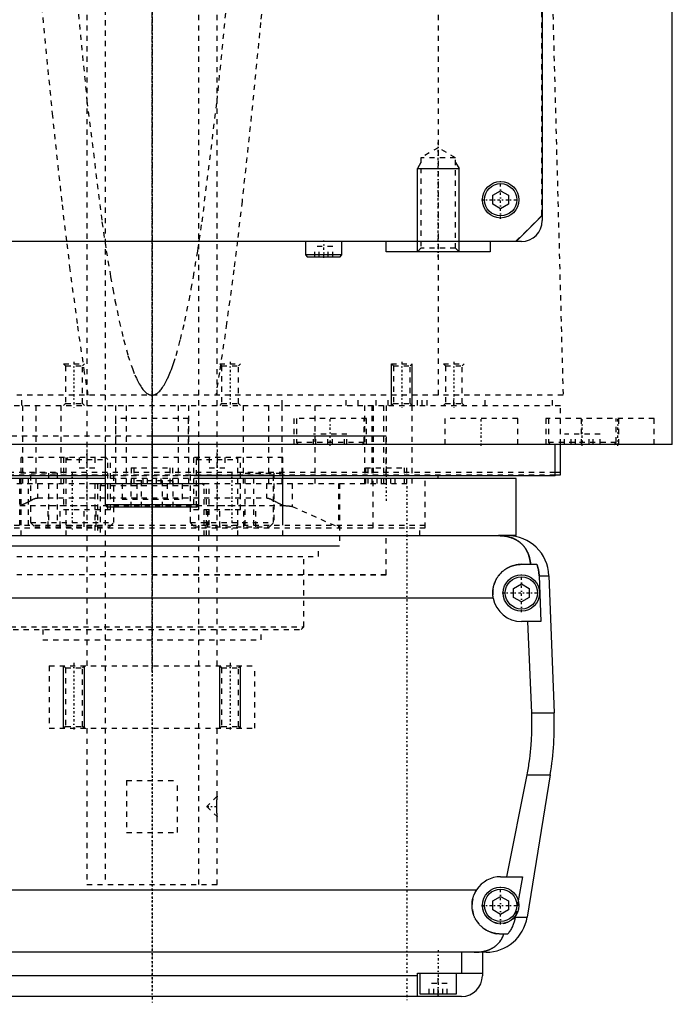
# Model space of a CAD drawing. Extents: x -120 to 120, y -82 to 389.
# Tile 2 of 8: x -25 to 100, y -82 to 107. Entities that reach past the tile are written whole.
import ezdxf

# ---------------------------------------------------------------- set-up
doc = ezdxf.new("R2010")
doc.units = 0
doc.linetypes.add('CENTER', pattern=[1.5, 0.45, -0.5, 0.05, -0.5])
doc.linetypes.add('DASHED', pattern=[2, 1, -1])
for name, color, linetype in [('AM_0', 7, 'CONTINUOUS'), ('AM_10', 7, 'CONTINUOUS'), ('AM_3', 7, 'DASHED'), ('AM_7', 7, 'CENTER')]:
    doc.layers.add(name, color=color, linetype=linetype)

msp = doc.modelspace()

# ---------------------------------------------------------------- linework, layer by layer
at = {"layer": 'AM_0', "color": 7, "linetype": 'CONTINUOUS'}
for p, q in [((75, 380), (75, 68)), ((100, 25), (100, 363)), ((65.5, 72.87), (67, 73.73)), ((65.5, 71.13), (65.5, 72.87)), ((67, 73.73), (68.5, 72.87)), ((68.5, 72.87), (68.5, 71.13)), ((67, 70.27), (65.5, 71.13)), ((68.5, 71.13), (67, 70.27)), ((70, 64), (75, 69)), ((71, 64), (-71, 64)), ((29.5, 64), (29.5, 61.4)), ((36.5, 61.4), (36.5, 64)), ((45, 62), (45, 64)), ((65, 64), (65, 62)), ((29.5, 61.4), (29.9, 61)), ((36.5, 61.4), (29.5, 61.4)), ((36.1, 61), (29.9, 61)), ((36.1, 61), (36.5, 61.4)), ((65, 62), (45, 62)), ((100, 25), (-100, 25)), ((-9, 25), (-9, 13.4)), ((9, 13.4), (9, 25)), ((40.35, 25), (40.35, 25)), ((77.5, 19), (77.5, 25)), ((78.5, 19.2), (78.5, 25)), ((88.79, 25), (88.79, 25.01)), ((-9.01, 19), (-77.5, 19)), ((77.5, 19), (9.01, 19)), ((55, 18.5), (55, 19)), ((77.56, 19.7), (78.5, 19.7)), ((77.56, 19.2), (78.5, 19.2)), ((-9.01, 18.5), (-70, 18.5)), ((70, 18.5), (9.01, 18.5)), ((70, 7.5), (70, 18.5)), ((-9, 13.4), (-8.6, 13)), ((9, 13.4), (-9, 13.4)), ((8.6, 13), (9, 13.4)), ((8.6, 13), (-8.6, 13)), ((-68.3, 7.5), (68.3, 7.5)), ((70, 7.5), (66.56, 7.5)), ((71, 2), (73.97, 2)), ((69.5, -2.63), (71, -1.77)), ((71, -1.77), (72.5, -2.63)), ((74.4, -0.2), (76.29, -0.2)), ((74.4, -0.2), (74.75, -9)), ((76.29, -0.2), (77.28, -26.54)), ((69.5, -4.37), (69.5, -2.63)), ((72.5, -2.63), (72.5, -4.37)), ((65.59, -4.5), (-65.59, -4.5)), ((71, -5.23), (69.5, -4.37)), ((72.5, -4.37), (71, -5.23)), ((74.75, -9), (71, -9)), ((72.97, -26.54), (72.2, -9)), ((72.97, -26.54), (77.28, -26.54)), ((68.19, -58), (72.1, -38.4)), ((72.1, -38.4), (76.54, -38.4)), ((76.54, -38.4), (72.1, -65.78)), ((67, -58), (71.21, -58)), ((71.21, -58), (70.39, -62.62)), ((-62.39, -60.5), (62.39, -60.5)), ((65.5, -62.63), (67, -61.77)), ((67, -61.77), (68.5, -62.63)), ((65.5, -64.37), (65.5, -62.63)), ((68.5, -62.63), (68.5, -64.37)), ((67, -65.23), (65.5, -64.37)), ((68.5, -64.37), (67, -65.23)), ((69.87, -65.5), (69.82, -65.78)), ((69.82, -65.78), (72.1, -65.78)), ((68.39, -69), (67, -69)), ((64.2, -72.5), (-64.2, -72.5)), ((59.5, -72.5), (59.5, -76.5)), ((63.5, -72.5), (63.5, -77)), ((51, -77), (-51, -77)), ((51, -81), (51, -76.5)), ((51, -76.5), (63.5, -76.5)), ((51.5, -76.5), (51.5, -80.5)), ((58.5, -80.5), (58.5, -76.5)), ((59.5, -81), (-59.5, -81)), ((51.5, -80.5), (58.5, -80.5)), ((55, -81), (55, -80.5))]:
    msp.add_line(p, q, dxfattribs=at)
for points in [[(72.74, 2, 0), (72.74, 2.05, 0), (72.73, 2.14, 0), (72.72, 2.23, 0), (72.72, 2.27, 0), (72.71, 2.32, 0), (72.7, 2.41, 0), (72.69, 2.5, 0), (72.68, 2.59, 0), (72.66, 2.68, 0), (72.65, 2.76, 0), (72.64, 2.81, 0), (72.63, 2.85, 0), (72.61, 2.94, 0), (72.6, 3.03, 0), (72.58, 3.11, 0), (72.56, 3.2, 0), (72.54, 3.28, 0), (72.52, 3.33, 0), (72.51, 3.37, 0), (72.49, 3.45, 0), (72.46, 3.53, 0), (72.45, 3.58, 0), (72.44, 3.62, 0), (72.41, 3.7, 0), (72.39, 3.78, 0), (72.37, 3.82, 0), (72.36, 3.86, 0), (72.33, 3.94, 0), (72.3, 4.01, 0), (72.27, 4.09, 0), (72.23, 4.17, 0), (72.2, 4.24, 0), (72.18, 4.28, 0), (72.17, 4.32, 0), (72.13, 4.39, 0), (72.1, 4.46, 0), (72.06, 4.54, 0), (72.02, 4.61, 0), (71.98, 4.68, 0), (71.96, 4.71, 0), (71.94, 4.75, 0), (71.9, 4.82, 0), (71.86, 4.89, 0), (71.82, 4.95, 0), (71.78, 5.02, 0), (71.73, 5.08, 0), (71.71, 5.12, 0), (71.69, 5.15, 0), (71.64, 5.21, 0), (71.6, 5.28, 0), (71.55, 5.34, 0), (71.5, 5.4, 0), (71.45, 5.46, 0), (71.43, 5.49, 0), (71.4, 5.52, 0), (71.35, 5.58, 0), (71.3, 5.64, 0), (71.25, 5.7, 0), (71.19, 5.75, 0), (71.14, 5.81, 0), (71.11, 5.84, 0), (71.08, 5.87, 0), (71.03, 5.92, 0), (70.97, 5.98, 0), (70.94, 6, 0), (70.91, 6.03, 0), (70.85, 6.08, 0), (70.79, 6.13, 0), (70.76, 6.16, 0), (70.73, 6.18, 0), (70.67, 6.23, 0), (70.6, 6.28, 0), (70.54, 6.33, 0), (70.47, 6.38, 0), (70.41, 6.43, 0), (70.37, 6.45, 0), (70.34, 6.47, 0), (70.27, 6.52, 0), (70.2, 6.56, 0), (70.13, 6.61, 0), (70.06, 6.65, 0), (69.99, 6.69, 0), (69.95, 6.71, 0), (69.91, 6.73, 0), (69.84, 6.77, 0), (69.76, 6.81, 0), (69.69, 6.85, 0), (69.61, 6.88, 0), (69.53, 6.92, 0), (69.5, 6.94, 0), (69.46, 6.95, 0), (69.38, 6.99, 0), (69.3, 7.02, 0), (69.22, 7.05, 0), (69.13, 7.08, 0), (69.05, 7.11, 0), (69.01, 7.13, 0), (68.97, 7.14, 0), (68.89, 7.17, 0), (68.8, 7.19, 0), (68.72, 7.22, 0), (68.63, 7.24, 0), (68.54, 7.27, 0), (68.5, 7.28, 0), (68.46, 7.29, 0), (68.37, 7.31, 0), (68.28, 7.33, 0), (68.23, 7.34, 0), (68.19, 7.35, 0), (68.1, 7.36, 0), (68.01, 7.38, 0), (67.96, 7.39, 0), (67.91, 7.4, 0), (67.82, 7.41, 0), (67.73, 7.42, 0), (67.64, 7.44, 0), (67.55, 7.45, 0), (67.45, 7.46, 0), (67.41, 7.46, 0), (67.36, 7.47, 0), (67.27, 7.47, 0), (67.17, 7.48, 0), (67.08, 7.49, 0), (66.99, 7.49, 0), (66.89, 7.49, 0), (66.85, 7.5, 0), (66.8, 7.5, 0), (66.7, 7.5, 0), (66.61, 7.5, 0), (66.56, 7.5, 0)], [(65.59, -4.5, 0), (65.58, -4.46, 0), (65.57, -4.37, 0), (65.55, -4.28, 0), (65.55, -4.23, 0), (65.54, -4.19, 0), (65.53, -4.1, 0), (65.52, -4.01, 0), (65.52, -3.92, 0), (65.51, -3.83, 0), (65.51, -3.74, 0), (65.5, -3.7, 0), (65.5, -3.65, 0), (65.5, -3.57, 0), (65.5, -3.48, 0), (65.5, -3.39, 0), (65.5, -3.31, 0), (65.51, -3.22, 0), (65.51, -3.18, 0), (65.51, -3.13, 0), (65.52, -3.04, 0), (65.53, -2.96, 0), (65.53, -2.91, 0), (65.54, -2.87, 0), (65.55, -2.78, 0), (65.56, -2.69, 0), (65.57, -2.65, 0), (65.57, -2.6, 0), (65.59, -2.52, 0), (65.61, -2.43, 0), (65.62, -2.34, 0), (65.64, -2.25, 0), (65.66, -2.17, 0), (65.68, -2.12, 0), (65.69, -2.08, 0), (65.71, -1.99, 0), (65.74, -1.91, 0), (65.76, -1.82, 0), (65.79, -1.74, 0), (65.82, -1.65, 0), (65.84, -1.61, 0), (65.85, -1.57, 0), (65.88, -1.48, 0), (65.92, -1.4, 0), (65.95, -1.32, 0), (65.99, -1.23, 0), (66.03, -1.15, 0), (66.05, -1.11, 0), (66.06, -1.07, 0), (66.11, -0.99, 0), (66.15, -0.91, 0), (66.19, -0.83, 0), (66.23, -0.76, 0), (66.28, -0.68, 0), (66.3, -0.64, 0), (66.32, -0.6, 0), (66.37, -0.53, 0), (66.42, -0.45, 0), (66.47, -0.38, 0), (66.52, -0.31, 0), (66.57, -0.24, 0), (66.6, -0.2, 0), (66.62, -0.17, 0), (66.68, -0.1, 0), (66.73, -0.03, 0), (66.76, 0, 0), (66.79, 0.04, 0), (66.84, 0.1, 0), (66.9, 0.17, 0), (66.93, 0.2, 0), (66.96, 0.23, 0), (67.02, 0.29, 0), (67.08, 0.35, 0), (67.14, 0.41, 0), (67.2, 0.47, 0), (67.26, 0.53, 0), (67.29, 0.56, 0), (67.32, 0.59, 0), (67.39, 0.65, 0), (67.45, 0.7, 0), (67.52, 0.76, 0), (67.59, 0.81, 0), (67.66, 0.87, 0), (67.69, 0.89, 0), (67.73, 0.92, 0), (67.8, 0.97, 0), (67.87, 1.02, 0), (67.95, 1.07, 0), (68.02, 1.12, 0), (68.1, 1.17, 0), (68.14, 1.2, 0), (68.17, 1.22, 0), (68.25, 1.26, 0), (68.33, 1.31, 0), (68.41, 1.35, 0), (68.49, 1.39, 0), (68.57, 1.44, 0), (68.61, 1.46, 0), (68.66, 1.48, 0), (68.74, 1.51, 0), (68.82, 1.55, 0), (68.91, 1.59, 0), (68.99, 1.62, 0), (69.08, 1.65, 0), (69.12, 1.67, 0), (69.17, 1.69, 0), (69.25, 1.72, 0), (69.34, 1.74, 0), (69.38, 1.76, 0), (69.43, 1.77, 0), (69.52, 1.8, 0), (69.61, 1.82, 0), (69.65, 1.83, 0), (69.7, 1.84, 0), (69.79, 1.86, 0), (69.88, 1.88, 0), (69.97, 1.9, 0), (70.06, 1.92, 0), (70.15, 1.93, 0), (70.19, 1.94, 0), (70.24, 1.95, 0), (70.33, 1.96, 0), (70.42, 1.97, 0), (70.51, 1.98, 0), (70.6, 1.99, 0), (70.69, 1.99, 0), (70.73, 1.99, 0), (70.78, 2, 0), (70.87, 2, 0), (70.96, 2, 0), (71, 2, 0)], [(73.97, 2, 0), (73.99, 1.94, 0), (74.03, 1.83, 0), (74.07, 1.71, 0), (74.09, 1.65, 0), (74.1, 1.59, 0), (74.14, 1.47, 0), (74.17, 1.34, 0), (74.2, 1.22, 0), (74.23, 1.1, 0), (74.26, 0.97, 0), (74.27, 0.91, 0), (74.28, 0.85, 0), (74.3, 0.72, 0), (74.32, 0.6, 0), (74.34, 0.47, 0), (74.35, 0.35, 0), (74.37, 0.23, 0), (74.37, 0.16, 0), (74.38, 0.1, 0), (74.39, -0.02, 0), (74.39, -0.14, 0), (74.4, -0.2, 0)], [(72.1, -38.4, 0), (72.17, -38.06, 0), (72.29, -37.39, 0), (72.4, -36.71, 0), (72.45, -36.38, 0), (72.5, -36.04, 0), (72.59, -35.36, 0), (72.68, -34.69, 0), (72.75, -34.02, 0), (72.82, -33.35, 0), (72.87, -32.69, 0), (72.9, -32.36, 0), (72.92, -32.03, 0), (72.96, -31.37, 0), (72.98, -30.72, 0), (73, -30.07, 0), (73.02, -29.43, 0), (73.02, -28.79, 0), (73.02, -28.47, 0), (73.02, -28.16, 0), (73.01, -27.51, 0), (72.99, -26.87, 0), (72.97, -26.54, 0)], [(67, -69, 0), (66.94, -69, 0), (66.83, -69, 0), (66.72, -68.99, 0), (66.67, -68.99, 0), (66.61, -68.99, 0), (66.5, -68.98, 0), (66.39, -68.97, 0), (66.27, -68.95, 0), (66.16, -68.94, 0), (66.05, -68.92, 0), (66, -68.91, 0), (65.94, -68.9, 0), (65.83, -68.87, 0), (65.72, -68.85, 0), (65.61, -68.82, 0), (65.5, -68.79, 0), (65.39, -68.76, 0), (65.34, -68.74, 0), (65.28, -68.72, 0), (65.17, -68.69, 0), (65.07, -68.65, 0), (65.02, -68.63, 0), (64.96, -68.61, 0), (64.86, -68.57, 0), (64.76, -68.52, 0), (64.7, -68.5, 0), (64.65, -68.47, 0), (64.55, -68.43, 0), (64.45, -68.37, 0), (64.36, -68.32, 0), (64.26, -68.27, 0), (64.16, -68.21, 0), (64.12, -68.18, 0), (64.07, -68.15, 0), (63.98, -68.1, 0), (63.89, -68.04, 0), (63.8, -67.97, 0), (63.71, -67.91, 0), (63.63, -67.85, 0), (63.59, -67.81, 0), (63.55, -67.78, 0), (63.46, -67.71, 0), (63.38, -67.64, 0), (63.31, -67.58, 0), (63.23, -67.51, 0), (63.16, -67.44, 0), (63.12, -67.4, 0), (63.09, -67.36, 0), (63.01, -67.29, 0), (62.94, -67.21, 0), (62.87, -67.14, 0), (62.81, -67.06, 0), (62.74, -66.98, 0), (62.71, -66.94, 0), (62.67, -66.9, 0), (62.61, -66.81, 0), (62.55, -66.73, 0), (62.49, -66.64, 0), (62.43, -66.55, 0), (62.37, -66.46, 0), (62.34, -66.42, 0), (62.31, -66.37, 0), (62.26, -66.28, 0), (62.2, -66.19, 0), (62.18, -66.14, 0), (62.15, -66.1, 0), (62.1, -66, 0), (62.05, -65.9, 0), (62.03, -65.86, 0), (62.01, -65.81, 0), (61.96, -65.71, 0), (61.92, -65.61, 0), (61.88, -65.51, 0), (61.84, -65.41, 0), (61.81, -65.31, 0), (61.79, -65.26, 0), (61.77, -65.21, 0), (61.74, -65.1, 0), (61.71, -65, 0), (61.68, -64.9, 0), (61.65, -64.79, 0), (61.63, -64.69, 0), (61.62, -64.63, 0), (61.61, -64.58, 0), (61.59, -64.47, 0), (61.57, -64.37, 0), (61.55, -64.26, 0), (61.54, -64.16, 0), (61.53, -64.05, 0), (61.52, -64, 0), (61.52, -63.95, 0), (61.51, -63.84, 0), (61.5, -63.73, 0), (61.5, -63.63, 0), (61.5, -63.52, 0), (61.5, -63.42, 0), (61.5, -63.37, 0), (61.5, -63.31, 0), (61.51, -63.21, 0), (61.51, -63.1, 0), (61.52, -62.99, 0), (61.53, -62.88, 0), (61.55, -62.77, 0), (61.56, -62.72, 0), (61.56, -62.66, 0), (61.58, -62.56, 0), (61.6, -62.45, 0), (61.61, -62.39, 0), (61.62, -62.34, 0), (61.65, -62.23, 0), (61.68, -62.12, 0), (61.69, -62.06, 0), (61.71, -62.01, 0), (61.74, -61.9, 0), (61.77, -61.79, 0), (61.81, -61.68, 0), (61.85, -61.57, 0), (61.89, -61.47, 0), (61.91, -61.41, 0), (61.93, -61.36, 0), (61.98, -61.26, 0), (62.03, -61.15, 0), (62.08, -61.05, 0), (62.13, -60.95, 0), (62.18, -60.84, 0), (62.21, -60.79, 0), (62.24, -60.74, 0), (62.3, -60.65, 0), (62.36, -60.55, 0), (62.39, -60.5, 0)], [(69.82, -65.78, 0), (69.8, -65.88, 0), (69.76, -66.08, 0), (69.71, -66.27, 0), (69.69, -66.37, 0), (69.66, -66.46, 0), (69.61, -66.65, 0), (69.55, -66.83, 0), (69.49, -67.01, 0), (69.42, -67.19, 0), (69.34, -67.38, 0), (69.3, -67.47, 0), (69.26, -67.57, 0), (69.17, -67.75, 0), (69.07, -67.93, 0), (68.98, -68.11, 0), (68.88, -68.28, 0), (68.77, -68.45, 0), (68.72, -68.53, 0), (68.67, -68.61, 0), (68.56, -68.77, 0), (68.45, -68.92, 0), (68.39, -69, 0)], [(61.92, -72.5, 0), (62.15, -72.5, 0), (62.41, -72.49, 0), (62.48, -72.49, 0), (62.55, -72.48, 0), (62.59, -72.48, 0), (62.63, -72.48, 0), (62.7, -72.47, 0), (62.77, -72.46, 0), (62.85, -72.46, 0), (62.92, -72.45, 0), (62.99, -72.44, 0), (63.03, -72.44, 0), (63.07, -72.43, 0), (63.14, -72.43, 0), (63.21, -72.42, 0), (63.25, -72.41, 0), (63.28, -72.41, 0), (63.36, -72.39, 0), (63.43, -72.38, 0), (63.46, -72.38, 0), (63.5, -72.37, 0), (63.57, -72.36, 0), (63.64, -72.34, 0), (63.71, -72.33, 0), (63.78, -72.31, 0), (63.86, -72.3, 0), (63.89, -72.29, 0), (63.93, -72.28, 0), (63.99, -72.26, 0), (64.06, -72.25, 0), (64.13, -72.23, 0), (64.2, -72.21, 0), (64.27, -72.19, 0), (64.3, -72.18, 0), (64.33, -72.17, 0), (64.4, -72.15, 0), (64.47, -72.13, 0), (64.53, -72.1, 0), (64.6, -72.08, 0), (64.66, -72.06, 0), (64.69, -72.04, 0), (64.72, -72.03, 0), (64.79, -72.01, 0), (64.85, -71.98, 0), (64.91, -71.95, 0), (64.97, -71.93, 0), (65.03, -71.9, 0), (65.06, -71.89, 0), (65.09, -71.87, 0), (65.15, -71.84, 0), (65.21, -71.81, 0), (65.27, -71.78, 0), (65.33, -71.75, 0), (65.39, -71.72, 0), (65.42, -71.7, 0), (65.45, -71.69, 0), (65.5, -71.65, 0), (65.56, -71.62, 0), (65.59, -71.6, 0), (65.61, -71.59, 0), (65.67, -71.55, 0), (65.72, -71.52, 0), (65.75, -71.5, 0), (65.78, -71.48, 0), (65.83, -71.44, 0), (65.88, -71.41, 0), (65.93, -71.37, 0), (65.98, -71.33, 0), (66.03, -71.29, 0), (66.06, -71.27, 0), (66.08, -71.25, 0), (66.13, -71.21, 0), (66.18, -71.17, 0), (66.34, -71.03, 0), (66.6, -70.77, 0), (66.84, -70.49, 0), (67.05, -70.19, 0), (67.15, -70.03, 0), (67.25, -69.87, 0), (67.42, -69.54, 0), (67.57, -69.18, 0), (67.64, -69, 0)]]:
    msp.add_polyline3d(points, dxfattribs=at)
for centre, radius in [((67, 72), 3.5), ((67, 72), 3.1), ((71, -3.5), 3.5), ((71, -3.5), 3.1), ((67, -63.5), 3.5), ((67, -63.5), 3.1)]:
    msp.add_circle(centre, radius, dxfattribs=at)
for centre, radius, start, end in [((71, 68), 4, 270, 0), ((68.3, -0.5), 8, 2.139, 90), ((71, -3.5), 5.5, 190.4757, 270), ((17.32, -28.78), 60, 350.775, 2.139), ((67, -63.5), 5.5, 90, 146.9443), ((64.2, -64.5), 8, 270, 350.775), ((59.5, -77), 4, 270, 0)]:
    msp.add_arc(centre, radius, start, end, dxfattribs=at)
at = {"layer": 'AM_10', "color": 7, "linetype": 'CONTINUOUS'}
for p, q in [((51.68, 79.17), (51, 78)), ((51, 62), (51, 78)), ((51, 78), (59, 78)), ((58.32, 79.17), (59, 78)), ((59, 62), (59, 78)), ((46, 32.5), (46, 40.5)), ((50, 32.5), (50, 40.5)), ((-17, -29.5), (-17, -17.5)), ((-13, -29.5), (-13, -17.5)), ((13, -29.5), (13, -17.5)), ((17, -29.5), (17, -17.5))]:
    msp.add_line(p, q, dxfattribs=at)
at = {"layer": 'AM_3', "color": 6, "linetype": 'DASHED'}
for p, q in [((74.95, 69.05), (74.95, 374.95)), ((-9, 360.5), (-9, -59.5)), ((9, -59.5), (9, 360.5)), ((-12.5, 345.5), (-12.5, -17.5)), ((12.5, -17.5), (12.5, 345.5)), ((55.06, 34.5), (55.06, 116.6)), ((76.83, 115.63), (79, 34.5)), ((55, 82), (51.68, 80.08)), ((58.32, 80.08), (55, 82)), ((51.68, 80.08), (51.68, 62.68)), ((58.32, 80.08), (51.68, 80.08)), ((58.32, 62.68), (58.32, 80.08)), ((69.95, 64.05), (74.95, 69.05)), ((-69.95, 64.05), (69.95, 64.05)), ((31.27, 61), (31.27, 63)), ((34.73, 63), (31.27, 63)), ((32.13, 61), (32.13, 63)), ((33.87, 61), (33.87, 63)), ((34.73, 61), (34.73, 63)), ((51.68, 62.68), (51, 62)), ((58.32, 62.68), (51.68, 62.68)), ((59, 62), (58.32, 62.68)), ((-17, 40.5), (-16.62, 40.12)), ((-17, 40.5), (-13, 40.5)), ((-16.62, 40.12), (-16.62, 32.88)), ((-16.62, 40.12), (-13.38, 40.12)), ((-13.38, 40.12), (-13, 40.5)), ((-13.38, 32.88), (-13.38, 40.12)), ((13, 40.5), (13.38, 40.12)), ((13, 40.5), (17, 40.5)), ((13.38, 40.12), (13.38, 32.88)), ((13.38, 40.12), (16.62, 40.12)), ((16.62, 40.12), (17, 40.5)), ((16.62, 32.88), (16.62, 40.12)), ((46, 40.5), (46.38, 40.12)), ((46, 40.5), (50, 40.5)), ((46.38, 40.12), (46.38, 32.88)), ((46.38, 40.12), (49.62, 40.12)), ((49.62, 40.12), (50, 40.5)), ((49.62, 32.88), (49.62, 40.12)), ((56, 40.5), (56.38, 40.12)), ((56, 40.5), (60, 40.5)), ((56.38, 40.12), (56.38, 32.88)), ((56.38, 40.12), (59.62, 40.12)), ((59.62, 40.12), (60, 40.5)), ((59.62, 32.88), (59.62, 40.12)), ((79, 34.5), (-79, 34.5)), ((-25, 32.5), (-25, 34.5)), ((25, 32.5), (25, 34.5)), ((37.31, 32.5), (37.31, 34.5)), ((39.62, 32.5), (39.62, 34.5)), ((43.08, 32.5), (43.08, 34.5)), ((45.38, 32.5), (45.38, 34.5)), ((50, 17.5), (50, 34.5)), ((51, 32.5), (51, 34.5)), ((51.9, 32.5), (51.9, 34.5)), ((52.9, 32.5), (52.9, 34.5)), ((58, 32.5), (58, 34.5)), ((64, 32.5), (64, 34.5)), ((77, 32.5), (77, 34.5)), ((-78.5, 32.5), (78.5, 32.5)), ((-24.92, 32.5), (-24.92, 17.5)), ((-22.36, 32.5), (-22.36, 17.5)), ((-17.5, 32.5), (-17.5, 17.5)), ((-16.62, 32.88), (-17, 32.5)), ((-16.62, 32.88), (-13.38, 32.88)), ((-13, 32.5), (-13.38, 32.88)), ((-7, 32.5), (-7, 17.5)), ((-5, 32.5), (-5, 17.5)), ((5, 32.5), (5, 17.5)), ((7, 32.5), (7, 17.5)), ((13.38, 32.88), (13, 32.5)), ((13.38, 32.88), (16.62, 32.88)), ((17, 32.5), (16.62, 32.88)), ((17.5, 32.5), (17.5, 17.5)), ((22.36, 32.5), (22.36, 17.5)), ((24.92, 32.5), (24.92, 17.5)), ((31.31, 32.5), (31.31, 17.5)), ((40.83, 32.5), (40.83, 17.5)), ((42.23, 32.5), (42.23, 17.5)), ((42.5, 32.5), (42.5, 19.2)), ((44.5, 32.5), (44.5, 17.5)), ((45, 32.5), (45, 17.5)), ((46.38, 32.88), (46, 32.5)), ((46.38, 32.88), (49.62, 32.88)), ((50, 32.5), (49.62, 32.88)), ((56.38, 32.88), (56, 32.5)), ((56.38, 32.88), (59.62, 32.88)), ((60, 32.5), (59.62, 32.88)), ((78.5, 25), (78.5, 32.5)), ((-7, 30), (-7, 25)), ((7, 30), (-7, 30)), ((7, 25), (7, 30)), ((27.25, 30), (27.25, 25)), ((41.25, 30), (27.25, 30)), ((27.75, 30), (27.75, 25.4)), ((40.75, 25.4), (40.75, 30)), ((41.25, 25), (41.25, 30)), ((56.29, 30), (56.29, 25)), ((70.29, 30), (56.29, 30)), ((70.29, 25), (70.29, 30)), ((75.69, 30), (75.69, 25)), ((96.5, 30), (75.69, 30)), ((76.19, 30), (76.19, 25.4)), ((82.5, 30), (82.5, 25)), ((89.19, 25.4), (89.19, 30)), ((89.69, 25), (89.69, 30)), ((96.5, 25), (96.5, 30)), ((-45, 26.7), (45, 26.7)), ((0, 26.7), (45, 26.7)), ((31.05, 25), (31.05, 27)), ((37.45, 27), (31.05, 27)), ((31.5, 25), (31.5, 27)), ((33.8, 25), (33.8, 27)), ((34.7, 25), (34.7, 27)), ((37, 25), (37, 27)), ((37.45, 25), (37.45, 27)), ((45, 19.2), (45, 26.7)), ((79.25, 25), (79.25, 27)), ((86.12, 27), (79.25, 27)), ((80.58, 25), (80.58, 27)), ((81.36, 25), (81.36, 27)), ((84.01, 25), (84.01, 27)), ((84.8, 25), (84.8, 27)), ((86.12, 25), (86.12, 27)), ((27.75, 25.4), (28.15, 25)), ((40.75, 25.4), (27.75, 25.4)), ((40.35, 25), (40.75, 25.4)), ((76.19, 25.4), (76.59, 25)), ((89.19, 25.4), (76.19, 25.4)), ((88.79, 25.01), (89.19, 25.4)), ((-25.16, 7.5), (-25.16, 22.5)), ((25.16, 22.5), (-25.16, 22.5)), ((-17, 22.5), (-17, 12.5)), ((-16.1, 22.5), (-16.5, 22.1)), ((-16.5, 7.5), (-16.5, 22.5)), ((-16.5, 22.1), (-8.5, 22.1)), ((-14, 22.5), (-14, 20.5)), ((-12.5, 22.5), (-12.5, 20.5)), ((-11, 22.5), (-11, 20.5)), ((-8.5, 22.1), (-8.9, 22.5)), ((-8.5, 12.5), (-8.5, 22.1)), ((-8, 12.5), (-8, 22.5)), ((8, 22.5), (8, 12.5)), ((8.9, 22.5), (8.5, 22.1)), ((8.5, 22.1), (8.5, 12.5)), ((8.5, 22.1), (16.5, 22.1)), ((11, 22.5), (11, 20.5)), ((12.5, 22.5), (12.5, 20.5)), ((14, 22.5), (14, 20.5)), ((16.5, 22.1), (16.1, 22.5)), ((16.5, 7.5), (16.5, 22.5)), ((17, 12.5), (17, 22.5)), ((25.16, 7.5), (25.16, 22.5)), ((-77.56, 19.7), (77.56, 19.7)), ((-77.56, 19.2), (77.56, 19.2)), ((-18.23, 19.5), (-25.44, 19.5)), ((-25.44, 9.5), (-25.44, 19.5)), ((-23.77, 9.5), (-23.77, 19.5)), ((-23.25, 19.2), (-23.35, 19.1)), ((-23.35, 19.1), (-23.35, 10)), ((-23.35, 19.1), (-7.35, 19.1)), ((-19.89, 19.5), (-19.89, 9.5)), ((-18.23, 19.5), (-18.23, 9.5)), ((-14, 20.5), (-11, 20.5)), ((9.01, 19), (-9.01, 19)), ((-7.35, 19.1), (-7.45, 19.2)), ((-7.35, 10), (-7.35, 19.1)), ((-4, 20.5), (-4, 17.5)), ((-4, 20.5), (4, 20.5)), ((-3.5, 20.5), (-3.5, 17.5)), ((3.5, 17.5), (3.5, 20.5)), ((4, 17.5), (4, 20.5)), ((7.45, 19.2), (7.35, 19.1)), ((7.35, 19.1), (7.35, 10)), ((7.35, 19.1), (23.35, 19.1)), ((11, 20.5), (14, 20.5)), ((17.89, 19.5), (25.09, 19.5)), ((17.89, 9.5), (17.89, 19.5)), ((19.55, 9.5), (19.55, 19.5)), ((23.35, 19.1), (23.25, 19.2)), ((23.35, 10), (23.35, 19.1)), ((23.43, 19.5), (23.43, 9.5)), ((25.09, 19.5), (25.09, 9.5)), ((41, 20.5), (41, 17.5)), ((41, 20.5), (49, 20.5)), ((41.5, 20.5), (41.5, 17.5)), ((42.5, 9), (42.5, 19.2)), ((48.5, 17.5), (48.5, 20.5)), ((49, 17.5), (49, 20.5)), ((52.5, 9), (52.5, 19.2)), ((-50, 17.5), (50, 17.5)), ((-22, 17.5), (-22, 14.74)), ((-11, 17.5), (-11, 7.5)), ((-11, 17.5), (11, 17.5)), ((-10.5, 17.5), (-10.5, 7.5)), ((-9.6, 17.5), (-10, 17.1)), ((-10, 17.1), (-10, 7.5)), ((-10, 17.1), (10, 17.1)), ((9.01, 18.5), (-9.01, 18.5)), ((-5.77, 17.5), (-5.77, 14.5)), ((-4.04, 13), (-4.04, 18)), ((4.04, 18), (-4.04, 18)), ((-2.89, 17.5), (-2.89, 14.5)), ((-2.02, 13), (-2.02, 18)), ((-1.73, 17.5), (-1.73, 18.5)), ((-0.87, 17.5), (-0.87, 18.5)), ((0.87, 17.5), (0.87, 18.5)), ((1.73, 17.5), (1.73, 18.5)), ((2.02, 13), (2.02, 18)), ((2.89, 17.5), (2.89, 14.5)), ((4.04, 13), (4.04, 18)), ((5.77, 17.5), (5.77, 14.5)), ((10, 17.1), (9.6, 17.5)), ((10, 7.5), (10, 17.1)), ((10.5, 7.5), (10.5, 17.5)), ((11, 7.5), (11, 17.5)), ((22, 17.5), (22, 14.74)), ((26.96, 17.5), (26.96, 13.1)), ((35.82, 17.5), (35.82, 9.14)), ((36, 17.5), (36, 5.5)), ((43.27, 17.5), (43.27, 18.5)), ((44.13, 17.5), (44.13, 18.5)), ((45.87, 17.5), (45.87, 18.5)), ((46.73, 17.5), (46.73, 18.5)), ((-25.44, 13.27), (-25.41, 13.27)), ((-25.41, 13.27), (25.41, 13.27)), ((-23.77, 14.01), (-23.35, 14.24)), ((-22, 14.74), (22, 14.74)), ((-5.77, 14.5), (5.77, 14.5)), ((23.35, 14.24), (23.43, 14.2)), ((25.1, 13.38), (25.16, 13.36)), ((-19.97, 9.2), (-19.97, 13.2)), ((-10.73, 13.2), (-19.97, 13.2)), ((-17.66, 9.2), (-17.66, 13.2)), ((-17, 12.5), (-8, 12.5)), ((-13.04, 9.2), (-13.04, 13.2)), ((-10.73, 9.2), (-10.73, 13.2)), ((8, 12.5), (17, 12.5)), ((10.73, 9.2), (10.73, 13.2)), ((19.97, 13.2), (10.73, 13.2)), ((13.04, 9.2), (13.04, 13.2)), ((17.66, 9.2), (17.66, 13.2)), ((19.97, 9.2), (19.97, 13.2)), ((26.96, 13.1), (35.82, 9.14)), ((-52.5, 9.5), (52.5, 9.5)), ((-23.35, 10), (-22.55, 9.2)), ((-23.35, 10), (-7.35, 10)), ((-8.15, 9.2), (-7.35, 10)), ((7.35, 10), (8.15, 9.2)), ((7.35, 10), (23.35, 10)), ((22.55, 9.2), (23.35, 10)), ((-52.5, 9), (52.5, 9)), ((-22.55, 9.2), (-8.15, 9.2)), ((8.15, 9.2), (22.55, 9.2)), ((51.5, 7.5), (51.5, 9)), ((45, 0), (45, 7.5)), ((45, 0), (45, 7.5)), ((-36, 5.52), (36, 5.52)), ((36, 5.5), (-36, 5.5)), ((32, 3.5), (32, 5.5)), ((-32, 3.5), (32, 3.5)), ((29.17, -10), (29.17, 3.5)), ((45, 0), (-45, 0)), ((0, 0), (45, 0)), ((-29.18, -10), (29.17, -10)), ((-28.68, -10.5), (28.67, -10.5)), ((-21, -10.5), (-21, -12.5)), ((21, -12.5), (21, -10.5)), ((28.67, -10.5), (29.17, -10)), ((-21, -12.5), (21, -12.5)), ((-19.75, -17.5), (-19.75, -29.5)), ((-19.75, -17.5), (19.75, -17.5)), ((-17, -17.5), (-16.62, -17.88)), ((-16.62, -17.88), (-16.62, -29.12)), ((-16.62, -17.88), (-13.38, -17.88)), ((-13.38, -17.88), (-13, -17.5)), ((-13.38, -29.12), (-13.38, -17.88)), ((13, -17.5), (13.38, -17.88)), ((13.38, -17.88), (13.38, -29.12)), ((13.38, -17.88), (16.62, -17.88)), ((16.62, -17.88), (17, -17.5)), ((16.62, -29.12), (16.62, -17.88)), ((19.75, -29.5), (19.75, -17.5)), ((-19.75, -29.5), (19.75, -29.5)), ((-16.62, -29.12), (-17, -29.5)), ((-16.62, -29.12), (-13.38, -29.12)), ((-13, -29.5), (-13.38, -29.12)), ((-12.5, -29.5), (-12.5, -59.5)), ((12.5, -42.55), (12.5, -29.5)), ((13.38, -29.12), (13, -29.5)), ((13.38, -29.12), (16.62, -29.12)), ((17, -29.5), (16.62, -29.12)), ((-4.9, -39.5), (-4.9, -49.5)), ((-4.9, -39.5), (4.9, -39.5)), ((4.9, -49.5), (4.9, -39.5)), ((12.5, -42.55), (10.55, -44.5)), ((10.55, -44.5), (12.5, -46.45)), ((12.5, -59.5), (12.5, -46.45)), ((-4.9, -49.5), (4.9, -49.5)), ((-12.5, -59.5), (12.5, -59.5)), ((70.39, -62.62), (69.87, -65.5)), ((55, -80.5), (55, -76.5)), ((53.27, -80.5), (53.27, -78.5)), ((56.73, -78.5), (53.27, -78.5)), ((54.13, -80.5), (54.13, -78.5)), ((55.87, -80.5), (55.87, -78.5)), ((56.73, -80.5), (56.73, -78.5))]:
    msp.add_line(p, q, dxfattribs=at)
for points in [[(-16.4, 64.1, 0), (-17.3, 71.69, 0), (-19.08, 88.06, 0), (-20.86, 106.04, 0), (-21.74, 115.63, 0)], [(-14.95, 115.63, 0), (-12.5, 90.94, 0), (-9.62, 67.74, 0), (-8.79, 62.22, 0), (-7.96, 57.2, 0), (-7.54, 54.88, 0), (-7.13, 52.68, 0), (-6.29, 48.66, 0), (-5.46, 45.14, 0), (-4.62, 42.12, 0), (-3.78, 39.6, 0), (-3.29, 38.36, 0), (-3.15, 38.04, 0), (-3.01, 37.73, 0), (-2.94, 37.59, 0), (-2.87, 37.44, 0), (-2.73, 37.16, 0), (-2.59, 36.89, 0), (-2.52, 36.77, 0), (-2.45, 36.64, 0), (-2.31, 36.41, 0), (-2.17, 36.18, 0), (-2.1, 36.07, 0), (-2.03, 35.97, 0), (-1.89, 35.78, 0), (-1.75, 35.59, 0), (-1.61, 35.43, 0), (-1.47, 35.27, 0), (-1.33, 35.13, 0), (-1.26, 35.07, 0), (-1.19, 35.01, 0), (-1.05, 34.89, 0), (-0.91, 34.8, 0), (-0.83, 34.74, 0), (-0.81, 34.73, 0), (-0.78, 34.72, 0), (-0.77, 34.71, 0), (-0.76, 34.71, 0), (-0.74, 34.69, 0), (-0.71, 34.68, 0), (-0.69, 34.67, 0), (-0.67, 34.66, 0), (-0.64, 34.65, 0), (-0.63, 34.64, 0), (-0.62, 34.64, 0), (-0.6, 34.63, 0), (-0.57, 34.62, 0), (-0.55, 34.61, 0), (-0.53, 34.6, 0), (-0.5, 34.59, 0), (-0.49, 34.59, 0), (-0.48, 34.58, 0), (-0.46, 34.57, 0), (-0.43, 34.57, 0), (-0.42, 34.56, 0), (-0.41, 34.56, 0), (-0.39, 34.55, 0), (-0.36, 34.55, 0), (-0.35, 34.54, 0), (-0.34, 34.54, 0), (-0.32, 34.54, 0), (-0.29, 34.53, 0), (-0.27, 34.53, 0), (-0.25, 34.52, 0), (-0.22, 34.52, 0), (-0.21, 34.52, 0), (-0.2, 34.51, 0), (-0.18, 34.51, 0), (-0.15, 34.51, 0), (-0.13, 34.51, 0), (-0.11, 34.5, 0), (-0.08, 34.5, 0), (-0.07, 34.5, 0), (-0.06, 34.5, 0), (-0.04, 34.5, 0), (-0.01, 34.5, 0), (0, 34.5, 0)], [(0, 34.5, 0), (0.01, 34.5, 0), (0.04, 34.5, 0), (0.06, 34.5, 0), (0.07, 34.5, 0), (0.08, 34.5, 0), (0.11, 34.5, 0), (0.13, 34.51, 0), (0.15, 34.51, 0), (0.18, 34.51, 0), (0.2, 34.51, 0), (0.21, 34.52, 0), (0.22, 34.52, 0), (0.25, 34.52, 0), (0.27, 34.53, 0), (0.29, 34.53, 0), (0.32, 34.54, 0), (0.34, 34.54, 0), (0.35, 34.54, 0), (0.36, 34.55, 0), (0.39, 34.55, 0), (0.41, 34.56, 0), (0.42, 34.56, 0), (0.43, 34.57, 0), (0.46, 34.57, 0), (0.48, 34.58, 0), (0.49, 34.59, 0), (0.5, 34.59, 0), (0.53, 34.6, 0), (0.55, 34.61, 0), (0.57, 34.62, 0), (0.6, 34.63, 0), (0.62, 34.64, 0), (0.63, 34.64, 0), (0.64, 34.65, 0), (0.67, 34.66, 0), (0.69, 34.67, 0), (0.71, 34.68, 0), (0.74, 34.69, 0), (0.76, 34.71, 0), (0.77, 34.71, 0), (0.78, 34.72, 0), (0.81, 34.73, 0), (0.83, 34.74, 0), (0.85, 34.76, 0), (0.88, 34.77, 0), (0.9, 34.79, 0), (0.91, 34.8, 0), (0.92, 34.8, 0), (0.95, 34.82, 0), (0.97, 34.83, 0), (1.05, 34.89, 0), (1.19, 35.01, 0), (1.26, 35.07, 0), (1.33, 35.13, 0), (1.47, 35.27, 0), (1.61, 35.43, 0), (1.75, 35.59, 0), (1.89, 35.78, 0), (2.03, 35.97, 0), (2.1, 36.07, 0), (2.17, 36.18, 0), (2.31, 36.41, 0), (2.45, 36.64, 0), (2.52, 36.77, 0), (2.59, 36.89, 0), (2.73, 37.16, 0), (2.87, 37.44, 0), (2.94, 37.59, 0), (3.01, 37.73, 0), (3.15, 38.04, 0), (3.29, 38.36, 0), (3.43, 38.7, 0), (3.57, 39.05, 0), (3.71, 39.41, 0), (3.78, 39.6, 0), (3.85, 39.79, 0), (3.99, 40.18, 0), (4.13, 40.59, 0), (4.62, 42.12, 0), (5.46, 45.14, 0), (6.29, 48.66, 0), (7.13, 52.68, 0), (7.54, 54.88, 0), (7.96, 57.2, 0), (8.79, 62.22, 0), (9.62, 67.74, 0), (12.5, 90.94, 0), (14.95, 115.63, 0)], [(21.74, 115.63, 0), (20.86, 106.04, 0), (19.08, 88.06, 0), (17.3, 71.69, 0), (16.4, 64.1, 0)], [(-12.26, 34.5, 0), (-12.95, 38.84, 0), (-14.34, 48.23, 0), (-15.71, 58.58, 0), (-16.4, 64.1, 0)], [(16.4, 64.1, 0), (15.71, 58.58, 0), (14.34, 48.23, 0), (12.95, 38.84, 0), (12.26, 34.5, 0)], [(-25.41, 13.27, 0), (-25.37, 13.29, 0), (-25.29, 13.31, 0), (-25.2, 13.34, 0), (-25.16, 13.36, 0)], [(-25.16, 13.36, 0), (-25.13, 13.37, 0), (-25.05, 13.4, 0), (-24.98, 13.43, 0), (-24.94, 13.44, 0), (-24.91, 13.46, 0), (-24.83, 13.49, 0), (-24.76, 13.52, 0), (-24.68, 13.56, 0), (-24.61, 13.59, 0), (-24.53, 13.63, 0), (-24.49, 13.65, 0), (-24.45, 13.67, 0), (-24.37, 13.7, 0), (-24.3, 13.74, 0), (-24.22, 13.78, 0), (-24.14, 13.82, 0), (-24.06, 13.87, 0), (-24.02, 13.89, 0), (-23.98, 13.91, 0), (-23.9, 13.95, 0), (-23.82, 13.99, 0), (-23.77, 14.01, 0)], [(-23.35, 14.24, 0), (-23.32, 14.26, 0), (-23.25, 14.29, 0), (-23.17, 14.33, 0), (-23.14, 14.35, 0), (-23.1, 14.37, 0), (-23.03, 14.4, 0), (-22.96, 14.44, 0), (-22.89, 14.47, 0), (-22.82, 14.51, 0), (-22.75, 14.54, 0), (-22.71, 14.55, 0), (-22.67, 14.57, 0), (-22.6, 14.6, 0), (-22.52, 14.63, 0), (-22.45, 14.66, 0), (-22.37, 14.68, 0), (-22.29, 14.7, 0), (-22.25, 14.71, 0), (-22.21, 14.72, 0), (-22.16, 14.72, 0), (-22.15, 14.73, 0), (-22.14, 14.73, 0), (-22.13, 14.73, 0), (-22.12, 14.73, 0), (-22.11, 14.73, 0), (-22.09, 14.73, 0), (-22.08, 14.73, 0), (-22.07, 14.73, 0), (-22.05, 14.73, 0), (-22.04, 14.73, 0), (-22.04, 14.74, 0), (-22.02, 14.74, 0), (-22.01, 14.74, 0), (-22, 14.74, 0)], [(22, 14.74, 0), (22.01, 14.74, 0), (22.02, 14.74, 0), (22.04, 14.74, 0), (22.04, 14.73, 0), (22.05, 14.73, 0), (22.07, 14.73, 0), (22.08, 14.73, 0), (22.09, 14.73, 0), (22.11, 14.73, 0), (22.12, 14.73, 0), (22.13, 14.73, 0), (22.14, 14.73, 0), (22.15, 14.73, 0), (22.16, 14.72, 0), (22.21, 14.72, 0), (22.25, 14.71, 0), (22.29, 14.7, 0), (22.37, 14.68, 0), (22.45, 14.66, 0), (22.52, 14.63, 0), (22.6, 14.6, 0), (22.67, 14.57, 0), (22.71, 14.55, 0), (22.75, 14.54, 0), (22.82, 14.51, 0), (22.89, 14.47, 0), (22.96, 14.44, 0), (23.03, 14.4, 0), (23.1, 14.37, 0), (23.14, 14.35, 0), (23.17, 14.33, 0), (23.25, 14.29, 0), (23.32, 14.26, 0), (23.35, 14.24, 0)], [(23.43, 14.2, 0), (23.48, 14.17, 0), (23.58, 14.12, 0), (23.67, 14.07, 0), (23.72, 14.04, 0), (23.77, 14.02, 0), (23.87, 13.97, 0), (23.96, 13.92, 0), (24.06, 13.87, 0), (24.15, 13.82, 0), (24.24, 13.77, 0), (24.29, 13.75, 0), (24.34, 13.72, 0), (24.43, 13.68, 0), (24.52, 13.63, 0), (24.61, 13.59, 0), (24.7, 13.55, 0), (24.79, 13.51, 0), (24.84, 13.49, 0), (24.88, 13.47, 0), (24.97, 13.43, 0), (25.05, 13.4, 0), (25.1, 13.38, 0)], [(25.16, 13.36, 0), (25.2, 13.34, 0), (25.29, 13.31, 0), (25.37, 13.29, 0), (25.41, 13.27, 0)], [(25.41, 13.27, 0), (25.48, 13.27, 0), (25.61, 13.26, 0), (25.74, 13.25, 0), (25.81, 13.25, 0), (25.87, 13.25, 0), (25.99, 13.24, 0), (26.1, 13.23, 0), (26.2, 13.22, 0), (26.3, 13.21, 0), (26.4, 13.2, 0), (26.44, 13.19, 0), (26.49, 13.19, 0), (26.57, 13.18, 0), (26.64, 13.17, 0), (26.71, 13.16, 0), (26.77, 13.15, 0), (26.82, 13.14, 0), (26.85, 13.13, 0), (26.87, 13.12, 0), (26.91, 13.11, 0), (26.94, 13.1, 0), (26.96, 13.1, 0)], [(35.82, 9.14, 0), (35.88, 9.12, 0), (35.95, 9.07, 0), (35.99, 9.02, 0), (36, 9, 0)], [(36, 9, 0), (36, 8.99, 0), (36, 8.99, 0), (36, 8.99, 0), (36, 8.99, 0)], [(66.56, 7.5, 0), (66.61, 7.5, 0), (66.7, 7.5, 0), (66.8, 7.5, 0), (66.84, 7.5, 0), (66.89, 7.49, 0), (66.98, 7.49, 0), (67.08, 7.49, 0), (67.17, 7.48, 0), (67.26, 7.47, 0), (67.35, 7.47, 0), (67.4, 7.46, 0), (67.45, 7.46, 0), (67.54, 7.45, 0), (67.63, 7.44, 0), (67.72, 7.42, 0), (67.82, 7.41, 0), (67.91, 7.4, 0), (67.95, 7.39, 0), (68, 7.38, 0), (68.09, 7.37, 0), (68.18, 7.35, 0), (68.23, 7.34, 0), (68.27, 7.33, 0), (68.36, 7.31, 0), (68.45, 7.29, 0), (68.49, 7.28, 0), (68.53, 7.27, 0), (68.62, 7.24, 0), (68.71, 7.22, 0), (68.79, 7.2, 0), (68.88, 7.17, 0), (68.96, 7.14, 0), (69, 7.13, 0), (69.04, 7.11, 0), (69.13, 7.08, 0), (69.21, 7.05, 0), (69.29, 7.02, 0), (69.37, 6.99, 0), (69.45, 6.96, 0), (69.49, 6.94, 0), (69.53, 6.92, 0), (69.6, 6.89, 0), (69.68, 6.85, 0), (69.76, 6.81, 0), (69.83, 6.77, 0), (69.91, 6.74, 0), (69.94, 6.72, 0), (69.98, 6.69, 0), (70.05, 6.65, 0), (70.12, 6.61, 0), (70.19, 6.57, 0), (70.26, 6.52, 0), (70.33, 6.48, 0), (70.37, 6.46, 0), (70.4, 6.43, 0), (70.47, 6.39, 0), (70.53, 6.34, 0), (70.6, 6.29, 0), (70.66, 6.24, 0), (70.72, 6.19, 0), (70.75, 6.17, 0), (70.78, 6.14, 0), (70.84, 6.09, 0), (70.9, 6.04, 0), (70.93, 6.01, 0), (70.96, 5.98, 0), (71.02, 5.93, 0), (71.08, 5.87, 0), (71.1, 5.85, 0), (71.13, 5.82, 0), (71.19, 5.76, 0), (71.24, 5.71, 0), (71.29, 5.65, 0), (71.34, 5.59, 0), (71.4, 5.53, 0), (71.42, 5.5, 0), (71.45, 5.47, 0), (71.5, 5.41, 0), (71.54, 5.35, 0), (71.59, 5.28, 0), (71.64, 5.22, 0), (71.68, 5.16, 0), (71.71, 5.12, 0), (71.73, 5.09, 0), (71.77, 5.02, 0), (71.82, 4.96, 0), (71.86, 4.89, 0), (71.9, 4.82, 0), (71.94, 4.75, 0), (71.96, 4.72, 0), (71.98, 4.68, 0), (72.02, 4.61, 0), (72.06, 4.54, 0), (72.1, 4.46, 0), (72.13, 4.39, 0), (72.17, 4.32, 0), (72.18, 4.28, 0), (72.2, 4.24, 0), (72.24, 4.16, 0), (72.27, 4.09, 0), (72.3, 4.01, 0), (72.33, 3.93, 0), (72.36, 3.85, 0), (72.37, 3.81, 0), (72.39, 3.77, 0), (72.42, 3.69, 0), (72.44, 3.61, 0), (72.46, 3.57, 0), (72.47, 3.52, 0), (72.49, 3.44, 0), (72.52, 3.36, 0), (72.53, 3.32, 0), (72.54, 3.27, 0), (72.56, 3.19, 0), (72.58, 3.1, 0), (72.6, 3.02, 0), (72.62, 2.93, 0), (72.63, 2.84, 0), (72.64, 2.8, 0), (72.65, 2.76, 0), (72.66, 2.67, 0), (72.68, 2.58, 0), (72.72, 2.27, 0), (72.74, 2, 0)], [(74.4, -0.2, 0), (74.39, -0.14, 0), (74.39, -0.02, 0), (74.38, 0.1, 0), (74.37, 0.16, 0), (74.37, 0.23, 0), (74.35, 0.35, 0), (74.34, 0.47, 0), (74.32, 0.6, 0), (74.3, 0.72, 0), (74.28, 0.85, 0), (74.27, 0.91, 0), (74.26, 0.97, 0), (74.23, 1.1, 0), (74.2, 1.22, 0), (74.17, 1.34, 0), (74.14, 1.47, 0), (74.1, 1.59, 0), (74.09, 1.65, 0), (74.07, 1.71, 0), (74.03, 1.83, 0), (73.99, 1.94, 0), (73.97, 2, 0)], [(12.5, -42.55, 0), (12.5, -42.55, 0), (12.5, -42.55, 0), (12.5, -42.55, 0), (12.5, -42.55, 0), (12.5, -42.55, 0), (12.5, -42.55, 0), (12.5, -42.56, 0), (12.5, -42.56, 0), (12.5, -42.56, 0), (12.5, -42.57, 0), (12.5, -42.57, 0), (12.5, -42.57, 0), (12.5, -42.57, 0), (12.5, -42.58, 0), (12.5, -42.58, 0), (12.49, -42.59, 0), (12.49, -42.6, 0), (12.49, -42.6, 0), (12.49, -42.6, 0), (12.49, -42.61, 0), (12.49, -42.62, 0), (12.49, -42.62, 0), (12.49, -42.62, 0), (12.49, -42.63, 0), (12.49, -42.64, 0), (12.49, -42.65, 0), (12.49, -42.65, 0), (12.49, -42.66, 0), (12.48, -42.67, 0), (12.48, -42.68, 0), (12.48, -42.69, 0), (12.48, -42.7, 0), (12.48, -42.71, 0), (12.48, -42.71, 0), (12.48, -42.73, 0), (12.48, -42.74, 0), (12.47, -42.75, 0), (12.47, -42.76, 0), (12.47, -42.78, 0), (12.47, -42.78, 0), (12.47, -42.79, 0), (12.47, -42.81, 0), (12.47, -42.82, 0), (12.46, -42.83, 0), (12.46, -42.85, 0), (12.46, -42.87, 0), (12.46, -42.87, 0), (12.46, -42.88, 0), (12.46, -42.9, 0), (12.46, -42.91, 0), (12.45, -42.93, 0), (12.45, -42.95, 0), (12.45, -42.97, 0), (12.45, -42.97, 0), (12.45, -42.98, 0), (12.45, -43, 0), (12.44, -43.02, 0), (12.44, -43.04, 0), (12.44, -43.06, 0), (12.44, -43.08, 0), (12.44, -43.09, 0), (12.44, -43.09, 0), (12.43, -43.11, 0), (12.43, -43.13, 0), (12.43, -43.14, 0), (12.43, -43.15, 0), (12.43, -43.17, 0), (12.43, -43.19, 0), (12.43, -43.2, 0), (12.43, -43.21, 0), (12.42, -43.23, 0), (12.42, -43.25, 0), (12.42, -43.28, 0), (12.42, -43.3, 0), (12.42, -43.32, 0), (12.42, -43.33, 0), (12.41, -43.34, 0), (12.41, -43.37, 0), (12.41, -43.39, 0), (12.41, -43.41, 0), (12.41, -43.43, 0), (12.41, -43.46, 0), (12.4, -43.47, 0), (12.4, -43.48, 0), (12.4, -43.51, 0), (12.4, -43.53, 0), (12.4, -43.56, 0), (12.4, -43.58, 0), (12.4, -43.61, 0), (12.39, -43.62, 0), (12.39, -43.63, 0), (12.39, -43.66, 0), (12.39, -43.68, 0), (12.39, -43.71, 0), (12.39, -43.73, 0), (12.39, -43.76, 0), (12.39, -43.77, 0), (12.39, -43.79, 0), (12.38, -43.81, 0), (12.38, -43.84, 0), (12.38, -43.87, 0), (12.38, -43.89, 0), (12.38, -43.92, 0), (12.38, -43.93, 0), (12.38, -43.95, 0), (12.38, -43.97, 0), (12.38, -44, 0), (12.38, -44.01, 0), (12.38, -44.03, 0), (12.37, -44.05, 0), (12.37, -44.08, 0), (12.37, -44.1, 0), (12.37, -44.11, 0), (12.37, -44.14, 0), (12.37, -44.16, 0), (12.37, -44.19, 0), (12.37, -44.22, 0), (12.37, -44.24, 0), (12.37, -44.26, 0), (12.37, -44.27, 0), (12.37, -44.3, 0), (12.37, -44.33, 0), (12.37, -44.35, 0), (12.37, -44.38, 0), (12.37, -44.41, 0), (12.37, -44.42, 0), (12.37, -44.43, 0), (12.37, -44.46, 0), (12.37, -44.49, 0), (12.37, -44.5, 0)], [(12.37, -44.5, 0), (12.37, -44.51, 0), (12.37, -44.54, 0), (12.37, -44.57, 0), (12.37, -44.58, 0), (12.37, -44.59, 0), (12.37, -44.62, 0), (12.37, -44.65, 0), (12.37, -44.67, 0), (12.37, -44.7, 0), (12.37, -44.73, 0), (12.37, -44.74, 0), (12.37, -44.76, 0), (12.37, -44.78, 0), (12.37, -44.81, 0), (12.37, -44.84, 0), (12.37, -44.86, 0), (12.37, -44.89, 0), (12.37, -44.91, 0), (12.37, -44.92, 0), (12.37, -44.95, 0), (12.38, -44.97, 0), (12.38, -44.99, 0), (12.38, -45, 0), (12.38, -45.03, 0), (12.38, -45.05, 0), (12.38, -45.07, 0), (12.38, -45.08, 0), (12.38, -45.11, 0), (12.38, -45.14, 0), (12.38, -45.16, 0), (12.38, -45.19, 0), (12.39, -45.22, 0), (12.39, -45.23, 0), (12.39, -45.24, 0), (12.39, -45.27, 0), (12.39, -45.29, 0), (12.39, -45.32, 0), (12.39, -45.35, 0), (12.39, -45.37, 0), (12.39, -45.38, 0), (12.4, -45.4, 0), (12.4, -45.42, 0), (12.4, -45.45, 0), (12.4, -45.47, 0), (12.4, -45.49, 0), (12.4, -45.52, 0), (12.4, -45.53, 0), (12.41, -45.54, 0), (12.41, -45.57, 0), (12.41, -45.59, 0), (12.41, -45.61, 0), (12.41, -45.64, 0), (12.41, -45.66, 0), (12.42, -45.67, 0), (12.42, -45.68, 0), (12.42, -45.7, 0), (12.42, -45.72, 0), (12.42, -45.75, 0), (12.42, -45.77, 0), (12.43, -45.79, 0), (12.43, -45.8, 0), (12.43, -45.81, 0), (12.43, -45.83, 0), (12.43, -45.85, 0), (12.43, -45.86, 0), (12.43, -45.87, 0), (12.43, -45.89, 0), (12.44, -45.91, 0), (12.44, -45.92, 0), (12.44, -45.92, 0), (12.44, -45.94, 0), (12.44, -45.96, 0), (12.44, -45.98, 0), (12.45, -46, 0), (12.45, -46.02, 0), (12.45, -46.03, 0), (12.45, -46.03, 0), (12.45, -46.05, 0), (12.45, -46.07, 0), (12.46, -46.09, 0), (12.46, -46.1, 0), (12.46, -46.12, 0), (12.46, -46.13, 0), (12.46, -46.13, 0), (12.46, -46.15, 0), (12.46, -46.17, 0), (12.47, -46.18, 0), (12.47, -46.2, 0), (12.47, -46.21, 0), (12.47, -46.22, 0), (12.47, -46.22, 0), (12.47, -46.24, 0), (12.47, -46.25, 0), (12.48, -46.26, 0), (12.48, -46.28, 0), (12.48, -46.29, 0), (12.48, -46.29, 0), (12.48, -46.3, 0), (12.48, -46.31, 0), (12.48, -46.32, 0), (12.48, -46.33, 0), (12.49, -46.34, 0), (12.49, -46.35, 0), (12.49, -46.36, 0), (12.49, -46.36, 0), (12.49, -46.37, 0), (12.49, -46.38, 0), (12.49, -46.38, 0), (12.49, -46.38, 0), (12.49, -46.39, 0), (12.49, -46.4, 0), (12.49, -46.4, 0), (12.49, -46.41, 0), (12.49, -46.41, 0), (12.5, -46.42, 0), (12.5, -46.42, 0), (12.5, -46.43, 0), (12.5, -46.43, 0), (12.5, -46.43, 0), (12.5, -46.43, 0), (12.5, -46.44, 0), (12.5, -46.44, 0), (12.5, -46.44, 0), (12.5, -46.45, 0), (12.5, -46.45, 0), (12.5, -46.45, 0), (12.5, -46.45, 0), (12.5, -46.45, 0), (12.5, -46.45, 0), (12.5, -46.45, 0)]]:
    msp.add_polyline3d(points, dxfattribs=at)
for centre, radius, start, end in [((71, -3.5), 5.5, 90, 190.4757), ((67, -63.5), 5.5, 146.9443, 270), ((67, -63.5), 3.5, 180, 325.0753)]:
    msp.add_arc(centre, radius, start, end, dxfattribs=at)
at = {"layer": 'AM_7', "color": 4, "linetype": 'CENTER'}
for p, q in [((0, -18.4), (0, 386.4)), ((0, 381.5), (0, -80.5)), ((0, 247.5), (0, -82.5)), ((55, 61), (55, 83)), ((67, 68.33), (67, 75.67)), ((63.32, 72), (70.67, 72)), ((33, 60.85), (33, 64.15)), ((-15, 40.9), (-15, 32.1)), ((15, 40.9), (15, 32.1)), ((48, 40.9), (48, 32.1)), ((58, 40.9), (58, 32.1)), ((34.25, 24.75), (34.25, 30.25)), ((63.29, 24.75), (63.29, 30.25)), ((82.69, 24.75), (82.69, 30.25)), ((89.5, 24.75), (89.5, 30.25)), ((0, 27.07), (0, -0.38)), ((-12.5, 24.05), (-12.5, 11.95)), ((12.5, 24.05), (12.5, 11.95)), ((45, 20.8), (45, 14.2)), ((-15.35, 19.7), (-15.35, 8.7)), ((15.35, 19.7), (15.35, 8.7)), ((49, 17), (49, -82)), ((71, -7.18), (71, 0.18)), ((67.32, -3.5), (74.67, -3.5)), ((-15, -16.9), (-15, -30.1)), ((15, -16.9), (15, -30.1)), ((10.45, -44.5), (12.65, -44.5)), ((67, -67.17), (67, -59.83)), ((63.32, -63.5), (70.67, -63.5)), ((55, -72.1), (55, -80.9))]:
    msp.add_line(p, q, dxfattribs=at)

doc.saveas('drawing.dxf')
